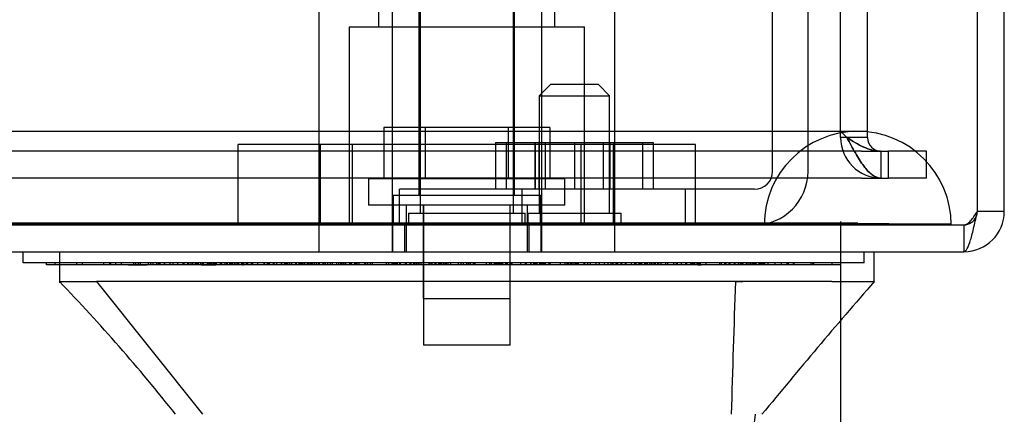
# Model space of a CAD drawing. Header units: inches. Extents: x 1 to 240, y -1 to 159.
# Tile 48 of 103: x 75.17 to 77.8, y 135.24 to 136.29. Entities that reach past the tile are written whole.
import ezdxf
from ezdxf.enums import TextEntityAlignment as Align
from ezdxf.lldxf.tags import DXFTag

# ---------------------------------------------------------------- set-up
doc = ezdxf.new("R2010")
doc.units = ezdxf.units.IN
doc.header["$MEASUREMENT"] = 0
for name, color, linetype in [('COM43552', 7, 'Continuous'), ('COM43581', 7, 'Continuous'), ('COM54932', 7, 'Continuous'), ('COM70219', 7, 'Continuous'), ('COM70657-10', 7, 'Continuous'), ('Default', 7, 'Continuous'), ('HAN13060', 7, 'Continuous'), ('HAN13060_SCREW', 7, 'Continuous'), ('HAN_NUT', 7, 'Continuous'), ('LAB20180', 7, 'Continuous'), ('LOC13320', 7, 'Continuous'), ('NTS17050', 7, 'Continuous'), ('STD21879', 7, 'Continuous'), ('STD26057', 7, 'Continuous')]:
    doc.layers.add(name, color=color, linetype=linetype)
doc.styles.add('SEACAD_Times_New_Roman', font='times.ttf')
tags = doc.linetypes.add('HIDDEN2', pattern=[0.1875, 0.125, -0.0625]).pattern_tags.tags
tags[6:7] = [DXFTag(74, 4), DXFTag(75, 0), DXFTag(340, '0'), DXFTag(46, 0.0), DXFTag(50, 0.0), DXFTag(44, 0.0), DXFTag(45, 0.0)]
tags[4:5] = [DXFTag(74, 4), DXFTag(75, 0), DXFTag(340, '0'), DXFTag(46, 0.0), DXFTag(50, 0.0), DXFTag(44, 0.0), DXFTag(45, 0.0)]
doc.dimstyles.new('HAMMOND_(STH_-_240x160)', dxfattribs={"dimtxt": 1, "dimasz": 1.25, "dimexe": 0.5, "dimexo": 0.5, "dimgap": 0.25, "dimtad": 0, "dimtih": 1, "dimtoh": 1, "dimzin": 0, "dimdsep": 46, "dimtxsty": 'SEACAD_Times_New_Roman', "dimblk1": '_SE_FILLED', "dimblk2": '_SE_FILLED', "dimsah": 1, "dimcen": 0.5, "dimadec": 0, "dimazin": 0, "dimtfac": 0.8, "dimtofl": 0, "dimtmove": 0, "dimatfit": 3, "dimfxl": 1, "dimtolj": 1, "dimtzin": 0, "dimarcsym": 0})

# ---------------------------------------------------------------- blocks, each defined once
blk = doc.blocks.new('SE4')
at = {"layer": 'COM43552', "color": 7, "linetype": 'HIDDEN2'}
for p, q in [((77.3657, 135.9947), (77.3657, 136.4845)), ((77.3827, 135.9777), (77.3657, 135.9947)), ((77.4219, 135.9417), (56.0596, 135.9417)), ((77.4219, 135.9417), (77.4939, 135.9417)), ((77.4737, 135.9417), (77.4737, 135.8697)), ((77.4939, 135.8697), (77.4939, 135.9417)), ((77.4219, 135.8697), (56.0596, 135.8697)), ((77.4219, 135.8697), (77.4939, 135.8697))]:
    blk.add_line(p, q, dxfattribs=at)
for points, knots in [([(77.4728, 135.8697), (77.4653, 135.8699), (77.4578, 135.8729), (77.4428, 135.8839), (77.4353, 135.8919), (77.4202, 135.9119), (77.4127, 135.9238), (77.3977, 135.9497), (77.3902, 135.9637), (77.3827, 135.9777)], [0, 0, 0, 0, 0.25, 0.25, 0.5, 0.5, 0.75, 0.75, 1, 1, 1, 1]), ([(77.4728, 135.9417), (77.4578, 135.9418), (77.4428, 135.9458), (77.4127, 135.959), (77.3977, 135.9683), (77.3827, 135.9777)], [0, 0, 0, 0, 0.5, 0.5, 1, 1, 1, 1]), ([(77.3827, 135.9777), (77.3902, 135.9637), (77.3977, 135.9497), (77.4127, 135.9238), (77.4202, 135.9119), (77.4353, 135.8919), (77.4428, 135.8839), (77.4578, 135.8729), (77.4653, 135.8699), (77.4728, 135.8697)], [0, 0, 0, 0, 0.25, 0.25, 0.5, 0.5, 0.75, 0.75, 1, 1, 1, 1]), ([(77.3827, 135.9777), (77.3977, 135.9683), (77.4127, 135.959), (77.4428, 135.9458), (77.4578, 135.9418), (77.4728, 135.9417)], [0, 0, 0, 0, 0.5, 0.5, 1, 1, 1, 1])]:
    blk.add_open_spline(points, degree=3, knots=knots, dxfattribs=at)
at = {"layer": 'COM43581', "color": 7, "linetype": 'HIDDEN2'}
for p, q in [((77.4377, 135.9947), (77.4377, 136.4845)), ((77.3657, 135.9777), (77.3657, 135.9947)), ((77.3657, 135.9947), (77.4377, 135.9947)), ((77.4377, 135.9777), (77.3657, 135.9777)), ((77.4377, 135.9777), (77.4377, 135.9947)), ((77.4737, 135.9417), (77.4737, 135.8697)), ((77.5189, 135.9417), (77.4939, 135.9417)), ((77.5957, 135.9417), (77.5189, 135.9417)), ((77.5957, 135.8697), (77.5957, 135.9417)), ((77.5189, 135.8697), (77.4939, 135.8697)), ((77.5957, 135.8697), (77.5189, 135.8697))]:
    blk.add_line(p, q, dxfattribs=at)
for radius in [0.108, 0.036]:
    blk.add_arc((77.4737, 135.9777), radius, 180, 270, dxfattribs=at)
at = {"layer": 'COM54932', "color": 7, "linetype": 'HIDDEN2'}
for p, q in [((77.1837, 135.8875), (77.1837, 136.5875)), ((77.2787, 135.8875), (77.2787, 136.5875)), ((76.1857, 135.7445), (76.1857, 135.8395)), ((77.1357, 135.8395), (76.1857, 135.8395)), ((76.5132, 135.8395), (76.5132, 135.7445)), ((76.9507, 135.7445), (76.9507, 135.8395))]:
    blk.add_line(p, q, dxfattribs=at)
for radius in [0.048, 0.143]:
    blk.add_arc((77.1357, 135.8875), radius, 270, 0, dxfattribs=at)
at = {"layer": 'COM70219', "color": 7, "linetype": 'HIDDEN2'}
for p, q in [((77.1617, 135.9945), (56.3227, 135.9945)), ((77.4117, 135.9945), (77.1617, 135.9945)), ((77.1617, 135.7485), (56.3227, 135.7485)), ((77.1617, 135.7465), (56.3227, 135.7465)), ((77.1617, 135.7455), (56.3227, 135.7455)), ((77.4117, 135.7485), (77.1617, 135.7485)), ((77.6607, 135.7465), (77.1617, 135.7465)), ((77.6607, 135.7455), (77.1617, 135.7455)), ((77.1627, 135.7465), (77.4117, 135.7485)), ((77.1627, 135.7455), (77.1627, 135.7465)), ((77.4117, 135.7485), (77.6607, 135.7465)), ((77.6607, 135.7465), (77.6607, 135.7455))]:
    blk.add_line(p, q, dxfattribs=at)
blk.add_arc((77.4117, 135.7445), 0.25, 0, 180, dxfattribs=at)
at = {"layer": 'COM70657-10', "color": 7, "linetype": 'Continuous'}
for p, q in [((77.7316, 135.7805), (77.7316, 136.4845)), ((77.7317, 135.7805), (77.7317, 136.4845)), ((77.8037, 135.7805), (77.8037, 136.4845)), ((77.8037, 135.7805), (77.7317, 135.7805)), ((55.7867, 135.6725), (77.6957, 135.6725))]:
    blk.add_line(p, q, dxfattribs=at)
at = {"layer": 'COM70657-10', "color": 7, "linetype": 'HIDDEN2'}
for p, q in [((55.7867, 135.7445), (77.6957, 135.7445)), ((76.1673, 135.7445), (76.1673, 135.6725)), ((76.1987, 135.7445), (76.1987, 135.6725)), ((76.5327, 135.6725), (76.5327, 135.7445)), ((76.5642, 135.7445), (76.5642, 135.6725)), ((77.6957, 135.7445), (77.6957, 135.6725))]:
    blk.add_line(p, q, dxfattribs=at)
at = {"layer": 'COM70657-10', "color": 7, "linetype": 'Continuous'}
for radius, start in [(0.108, 270), (0.036, 335.9777)]:
    blk.add_arc((77.6957, 135.7805), radius, start, 0, dxfattribs=at)
at = {"layer": 'COM70657-10', "color": 7, "linetype": 'HIDDEN2'}
blk.add_arc((77.6957, 135.7805), 0.036, 270, 335.9777, dxfattribs=at)
at = {"layer": 'COM70657-10', "color": 7, "linetype": 'Continuous'}
blk.add_open_spline([(77.6957, 135.6725), (77.6987, 135.6725), (77.7017, 135.6753), (77.7077, 135.6862), (77.7107, 135.6942), (77.7166, 135.7142), (77.7196, 135.7261), (77.7256, 135.7523), (77.7286, 135.7664), (77.7316, 135.7805)], degree=3, knots=[0, 0, 0, 0, 0.25, 0.25, 0.5, 0.5, 0.75, 0.75, 1, 1, 1, 1], dxfattribs=at)
at = {"layer": 'COM70657-10', "color": 7, "linetype": 'HIDDEN2'}
blk.add_open_spline([(77.6957, 135.7445), (77.6987, 135.7445), (77.7017, 135.7455), (77.7077, 135.7491), (77.7107, 135.7517), (77.7166, 135.7584), (77.7196, 135.7624), (77.7256, 135.7711), (77.7286, 135.7758), (77.7316, 135.7805)], degree=3, knots=[0, 0, 0, 0, 0.25, 0.25, 0.5, 0.5, 0.75, 0.75, 1, 1, 1, 1], dxfattribs=at)
at = {"layer": 'HAN13060', "color": 7, "linetype": 'HIDDEN2'}
for p, q in [((75.9702, 136.3745), (75.9702, 135.6725)), ((76.1661, 136.3745), (76.1661, 135.6725)), ((76.5653, 136.3745), (76.5653, 135.6725)), ((76.7612, 136.3745), (76.7612, 135.6725)), ((76.2032, 135.7975), (76.2032, 135.6725)), ((76.2492, 135.7975), (76.2492, 135.5475)), ((76.4822, 135.5475), (76.4822, 135.7975)), ((76.5282, 135.6725), (76.5282, 135.7975)), ((75.2758, 135.6725), (75.2758, 135.6375)), ((77.0842, 135.5925), (77.1041, 135.5925)), ((76.2492, 135.5475), (76.4822, 135.5475))]:
    blk.add_line(p, q, dxfattribs=at)
at = {"layer": 'HAN13060', "color": 7, "linetype": 'Continuous'}
for p, q in [((77.4556, 135.5896), (77.4556, 135.6725)), ((75.2758, 135.6375), (75.2758, 135.5896)), ((75.2758, 135.5925), (75.3748, 135.5925)), ((75.3892, 135.5925), (75.3748, 135.5925)), ((75.3748, 135.5925), (75.6584, 135.2375)), ((75.4669, 135.5925), (75.3892, 135.5925)), ((77.0842, 135.5925), (75.4669, 135.5925)), ((77.2645, 135.5925), (77.0842, 135.5925)), ((77.3422, 135.5925), (77.2645, 135.5925)), ((77.3422, 135.5925), (77.4555, 135.5925))]:
    blk.add_line(p, q, dxfattribs=at)
for centre, radius, start, end in [((71.8247, 132.2586), 4.7986, 38.3744, 44.0095), ((89.5714, 125.0482), 16.0617, 138.96729, 140.62542), ((88.4494, 133.5172), 11.4419, 171.35274, 172.62179)]:
    blk.add_arc(centre, radius, start, end, dxfattribs=at)
blk.add_open_spline([(77.0842, 135.5925), (77.0805, 135.4742), (77.0767, 135.3559), (77.073, 135.2375)], degree=3, dxfattribs=at)
at = {"layer": 'HAN13060_SCREW', "color": 7, "linetype": 'HIDDEN2'}
for p, q in [((76.2546, 136.0045), (76.1434, 136.0045)), ((76.1434, 136.0045), (76.1434, 135.8675)), ((76.4768, 136.0045), (76.2546, 136.0045)), ((76.2546, 136.0045), (76.2546, 135.8675)), ((76.588, 136.0045), (76.4768, 136.0045)), ((76.4768, 136.0045), (76.4768, 135.8675)), ((76.588, 136.0045), (76.588, 135.8675)), ((76.6282, 135.8675), (76.1032, 135.8675)), ((76.1032, 135.8675), (76.1032, 135.7975)), ((76.6282, 135.7975), (76.6282, 135.8675)), ((76.6282, 135.7975), (76.1032, 135.7975)), ((76.2497, 135.7975), (76.2497, 135.4225)), ((76.4817, 135.4225), (76.4817, 135.7975)), ((76.4817, 135.4225), (76.2497, 135.4225))]:
    blk.add_line(p, q, dxfattribs=at)
at = {"layer": 'HAN_NUT', "color": 7, "linetype": 'HIDDEN2'}
for p, q in [((76.0597, 135.9595), (75.7537, 135.9595)), ((75.7537, 135.7445), (75.7537, 135.9595)), ((75.9732, 135.9595), (75.9732, 135.7445)), ((76.6717, 135.9595), (76.0597, 135.9595)), ((76.0597, 135.7445), (76.0597, 135.9595)), ((76.9777, 135.9595), (76.6717, 135.9595)), ((76.6717, 135.7445), (76.6717, 135.9595)), ((76.7582, 135.7445), (76.7582, 135.9595)), ((76.9777, 135.7445), (76.9777, 135.9595))]:
    blk.add_line(p, q, dxfattribs=at)
at = {"layer": 'LAB20180', "color": 7, "linetype": 'Continuous'}
for p, q in [((75.1787, 135.6425), (75.1787, 135.6725)), ((77.4287, 135.6425), (77.4287, 135.6725)), ((77.4287, 135.6425), (75.1787, 135.6425)), ((75.2412, 135.6375), (75.2412, 135.6425)), ((75.3667, 135.6375), (75.2412, 135.6375)), ((77.2407, 135.6375), (75.3667, 135.6375)), ((75.3949, 135.6369), (75.3949, 135.6375)), ((75.4107, 135.6369), (75.4107, 135.6375)), ((75.4257, 135.6375), (75.4257, 135.6369)), ((75.4415, 135.6375), (75.4415, 135.6369)), ((75.5206, 135.6369), (75.5206, 135.6375)), ((75.5365, 135.6369), (75.5365, 135.6375)), ((75.5806, 135.6369), (75.5806, 135.6375)), ((75.5931, 135.6369), (75.5931, 135.6375)), ((75.6062, 135.6375), (75.6062, 135.6369)), ((75.6094, 135.6369), (75.6094, 135.6375)), ((75.6187, 135.6375), (75.6187, 135.6369)), ((75.6226, 135.6369), (75.6226, 135.6375)), ((75.6333, 135.6369), (75.6333, 135.6375)), ((75.646, 135.6375), (75.646, 135.6369)), ((75.6591, 135.6375), (75.6591, 135.6369)), ((75.6618, 135.6369), (75.6618, 135.6375)), ((75.675, 135.6369), (75.675, 135.6375)), ((75.725, 135.6369), (75.725, 135.6375)), ((75.7382, 135.6369), (75.7382, 135.6375)), ((75.7451, 135.6369), (75.7451, 135.6375)), ((75.7459, 135.6369), (75.7459, 135.6375)), ((75.7514, 135.6369), (75.7514, 135.6375)), ((75.7558, 135.6369), (75.7558, 135.6375)), ((75.7672, 135.6369), (75.7672, 135.6375)), ((75.769, 135.6369), (75.769, 135.6375)), ((75.7756, 135.6375), (75.7756, 135.6369)), ((75.7914, 135.6375), (75.7914, 135.6369)), ((75.8705, 135.6369), (75.8705, 135.6375)), ((75.8863, 135.6369), (75.8863, 135.6375)), ((75.9265, 135.6369), (75.9265, 135.6375)), ((75.9423, 135.6369), (75.9423, 135.6375)), ((75.9469, 135.6375), (75.9469, 135.6369)), ((75.9627, 135.6375), (75.9627, 135.6369)), ((76.0418, 135.6369), (76.0418, 135.6375)), ((76.0576, 135.6369), (76.0576, 135.6375)), ((76.0692, 135.6375), (76.0692, 135.6369)), ((76.0953, 135.6369), (76.0953, 135.6375)), ((76.101, 135.6369), (76.101, 135.6375)), ((76.1085, 135.6369), (76.1085, 135.6375)), ((76.1133, 135.6369), (76.1133, 135.6375)), ((76.1506, 135.6369), (76.1506, 135.6375)), ((76.1565, 135.6375), (76.1565, 135.6369)), ((76.1574, 135.6369), (76.1574, 135.6375)), ((76.1652, 135.6375), (76.1652, 135.6369)), ((76.1665, 135.6369), (76.1665, 135.6375)), ((76.1706, 135.6369), (76.1706, 135.6375)), ((76.1775, 135.6375), (76.1775, 135.6369)), ((76.2027, 135.6369), (76.2027, 135.6375)), ((76.2159, 135.6369), (76.2159, 135.6375)), ((76.2262, 135.6369), (76.2262, 135.6375)), ((76.2384, 135.6369), (76.2384, 135.6375)), ((76.2436, 135.6369), (76.2436, 135.6375)), ((76.2655, 135.6369), (76.2655, 135.6375)), ((76.2706, 135.6369), (76.2706, 135.6375)), ((76.2814, 135.6369), (76.2814, 135.6375)), ((76.2838, 135.6369), (76.2838, 135.6375)), ((76.2963, 135.6375), (76.2963, 135.6369)), ((76.2974, 135.6375), (76.2974, 135.6369)), ((76.3095, 135.6375), (76.3095, 135.6369)), ((76.3106, 135.6375), (76.3106, 135.6369)), ((76.3439, 135.6369), (76.3439, 135.6375)), ((76.3571, 135.6369), (76.3571, 135.6375)), ((76.3701, 135.6369), (76.3701, 135.6375)), ((76.3753, 135.6369), (76.3753, 135.6375)), ((76.3833, 135.6369), (76.3833, 135.6375)), ((76.3885, 135.6369), (76.3885, 135.6375)), ((76.4183, 135.6369), (76.4183, 135.6375)), ((76.4278, 135.6369), (76.4278, 135.6375)), ((76.4315, 135.6369), (76.4315, 135.6375)), ((76.4387, 135.6375), (76.4387, 135.6369)), ((76.4437, 135.6369), (76.4437, 135.6375)), ((76.4461, 135.6375), (76.4461, 135.6369)), ((76.4593, 135.6375), (76.4593, 135.6369)), ((76.5252, 135.6369), (76.5252, 135.6375)), ((76.5368, 135.6369), (76.5368, 135.6375)), ((76.5383, 135.6369), (76.5383, 135.6375)), ((76.5503, 135.6375), (76.5503, 135.6369)), ((76.5515, 135.6375), (76.5515, 135.6369)), ((76.5527, 135.6369), (76.5527, 135.6375)), ((76.5542, 135.6369), (76.5542, 135.6375)), ((76.5647, 135.6375), (76.5647, 135.6369)), ((76.5674, 135.6369), (76.5674, 135.6375)), ((76.5693, 135.6375), (76.5693, 135.6369)), ((76.5852, 135.6375), (76.5852, 135.6369)), ((76.6643, 135.6369), (76.6643, 135.6375)), ((76.68, 135.6369), (76.68, 135.6375)), ((76.6956, 135.6375), (76.6956, 135.6369)), ((76.7114, 135.6375), (76.7114, 135.6369)), ((76.7905, 135.6369), (76.7905, 135.6375)), ((76.8064, 135.6369), (76.8064, 135.6375)), ((76.8156, 135.6369), (76.8156, 135.6375)), ((76.8186, 135.6369), (76.8186, 135.6375)), ((76.8187, 135.6369), (76.8187, 135.6375)), ((76.8288, 135.6369), (76.8288, 135.6375)), ((76.829, 135.6369), (76.829, 135.6375)), ((76.8318, 135.6369), (76.8318, 135.6375)), ((76.8318, 135.6369), (76.8318, 135.6375)), ((76.8449, 135.6369), (76.8449, 135.6375)), ((76.848, 135.6375), (76.848, 135.6369)), ((76.8599, 135.6375), (76.8599, 135.6369)), ((76.8757, 135.6375), (76.8757, 135.6369)), ((76.904, 135.6369), (76.904, 135.6375)), ((76.9198, 135.6369), (76.9198, 135.6375)), ((76.9548, 135.6369), (76.9548, 135.6375)), ((76.9706, 135.6369), (76.9706, 135.6375)), ((76.9726, 135.6375), (76.9726, 135.6369)), ((76.982, 135.6369), (76.982, 135.6375)), ((76.985, 135.6375), (76.985, 135.6369)), ((77.0425, 135.6369), (77.0425, 135.6375)), ((77.0473, 135.6369), (77.0473, 135.6375)), ((77.0557, 135.6369), (77.0557, 135.6375)), ((77.0598, 135.6369), (77.0598, 135.6375)), ((77.0679, 135.6369), (77.0679, 135.6375)), ((77.069, 135.6375), (77.069, 135.6369)), ((77.0806, 135.6375), (77.0806, 135.6369)), ((77.0838, 135.6369), (77.0838, 135.6375)), ((77.0928, 135.6369), (77.0928, 135.6375)), ((77.1053, 135.6369), (77.1053, 135.6375)), ((77.1265, 135.6369), (77.1265, 135.6375)), ((77.1381, 135.6369), (77.1381, 135.6375)), ((77.1509, 135.6369), (77.1509, 135.6375)), ((77.1634, 135.6369), (77.1634, 135.6375)), ((77.2263, 135.6369), (77.2263, 135.6375)), ((77.2395, 135.6369), (77.2395, 135.6375)), ((77.3662, 135.6375), (77.2407, 135.6375)), ((77.3662, 135.6375), (77.3662, 135.6425))]:
    blk.add_line(p, q, dxfattribs=at)
at = {"layer": 'LAB20180', "color": 7, "linetype": 'HIDDEN2'}
for p, q in [((75.2642, 135.6375), (75.2642, 135.6425)), ((75.3221, 135.6375), (75.3221, 135.6425)), ((75.3374, 135.6375), (75.3374, 135.6425)), ((75.3949, 135.6375), (75.3949, 135.6432)), ((75.4107, 135.6375), (75.4107, 135.6432)), ((75.4133, 135.6375), (75.4133, 135.6425)), ((75.4257, 135.6432), (75.4257, 135.6375)), ((75.4415, 135.6432), (75.4415, 135.6375)), ((75.4604, 135.6375), (75.5109, 135.6375)), ((75.4737, 135.6432), (75.4737, 135.6369)), ((75.48, 135.6369), (75.48, 135.6432)), ((75.4868, 135.6432), (75.4868, 135.6369)), ((75.4932, 135.6369), (75.4932, 135.6432)), ((75.5146, 135.6369), (75.5146, 135.6432)), ((75.5206, 135.6375), (75.5206, 135.6432)), ((75.5271, 135.6369), (75.5271, 135.6432)), ((75.5365, 135.6375), (75.5365, 135.6432)), ((75.5365, 135.6375), (75.5365, 135.6425)), ((75.5413, 135.6375), (75.5413, 135.6425)), ((75.545, 135.6375), (75.545, 135.6425)), ((75.5454, 135.6375), (75.5454, 135.6425)), ((75.5572, 135.6375), (75.5572, 135.6425)), ((75.5581, 135.6375), (75.5581, 135.6425)), ((75.5725, 135.6375), (75.5725, 135.6425)), ((75.5806, 135.6375), (75.5806, 135.6432)), ((75.5931, 135.6375), (75.5931, 135.6432)), ((75.6062, 135.6432), (75.6062, 135.6375)), ((75.6094, 135.6375), (75.6094, 135.6432)), ((75.6187, 135.6432), (75.6187, 135.6375)), ((75.6226, 135.6375), (75.6226, 135.6432)), ((75.6272, 135.6432), (75.6272, 135.6369)), ((75.633, 135.6375), (75.633, 135.6425)), ((75.6333, 135.6375), (75.6333, 135.6432)), ((75.6387, 135.6432), (75.6387, 135.6369)), ((75.6424, 135.6375), (75.6424, 135.6425)), ((75.646, 135.6432), (75.646, 135.6375)), ((75.6464, 135.6369), (75.6464, 135.6432)), ((75.6483, 135.6375), (75.6483, 135.6425)), ((75.6546, 135.6375), (75.6546, 135.6425)), ((75.6555, 135.6375), (75.6555, 135.6425)), ((75.6556, 135.6375), (75.6947, 135.6375)), ((75.6591, 135.6432), (75.6591, 135.6375)), ((75.6618, 135.6375), (75.6618, 135.6432)), ((75.6725, 135.6375), (75.6725, 135.6425)), ((75.6745, 135.6375), (75.6745, 135.6425)), ((75.675, 135.6375), (75.675, 135.6432)), ((75.6768, 135.6432), (75.6768, 135.6369)), ((75.6809, 135.6369), (75.6809, 135.6432)), ((75.6847, 135.6369), (75.6847, 135.6432)), ((75.6883, 135.6432), (75.6883, 135.6369)), ((75.6897, 135.6375), (75.6897, 135.6425)), ((75.6933, 135.6369), (75.6933, 135.6432)), ((75.6957, 135.6369), (75.6957, 135.6432)), ((75.6963, 135.6369), (75.6963, 135.6432)), ((75.7056, 135.6432), (75.7056, 135.6369)), ((75.7082, 135.6369), (75.7082, 135.6432)), ((75.7107, 135.6375), (75.7107, 135.6425)), ((75.7181, 135.6432), (75.7181, 135.6369)), ((75.7234, 135.6369), (75.7234, 135.6432)), ((75.725, 135.6375), (75.725, 135.6432)), ((75.726, 135.6375), (75.726, 135.6425)), ((75.7319, 135.6369), (75.7319, 135.6432)), ((75.7343, 135.6369), (75.7343, 135.6432)), ((75.7366, 135.6369), (75.7366, 135.6432)), ((75.7382, 135.6375), (75.7382, 135.6432)), ((75.7395, 135.6369), (75.7395, 135.6432)), ((75.7451, 135.6375), (75.7451, 135.6432)), ((75.7459, 135.6375), (75.7459, 135.6432)), ((75.7514, 135.6375), (75.7514, 135.6432)), ((75.752, 135.6369), (75.752, 135.6432)), ((75.7558, 135.6375), (75.7558, 135.6432)), ((75.7642, 135.6375), (75.7642, 135.6425)), ((75.7661, 135.6375), (75.7679, 135.6375)), ((75.7668, 135.6432), (75.7668, 135.6369)), ((75.7672, 135.6375), (75.7672, 135.6432)), ((75.769, 135.6375), (75.769, 135.6432)), ((75.7756, 135.6432), (75.7756, 135.6375)), ((75.7771, 135.6432), (75.7771, 135.6369)), ((75.7784, 135.6432), (75.7784, 135.6369)), ((75.7784, 135.6432), (75.7784, 135.6369)), ((75.7803, 135.6369), (75.7803, 135.6432)), ((75.7893, 135.6432), (75.7893, 135.6369)), ((75.7914, 135.6432), (75.7914, 135.6375)), ((75.7916, 135.6432), (75.7916, 135.6369)), ((75.7928, 135.6369), (75.7928, 135.6432)), ((75.7932, 135.6369), (75.7932, 135.6432)), ((75.8064, 135.6369), (75.8064, 135.6432)), ((75.8227, 135.6432), (75.8227, 135.6369)), ((75.8234, 135.6369), (75.8234, 135.6432)), ((75.8243, 135.6369), (75.8243, 135.6432)), ((75.8316, 135.6432), (75.8316, 135.6369)), ((75.8352, 135.6432), (75.8352, 135.6369)), ((75.8359, 135.6369), (75.8359, 135.6432)), ((75.8359, 135.6369), (75.8359, 135.6432)), ((75.8379, 135.6369), (75.8379, 135.6432)), ((75.8474, 135.6432), (75.8474, 135.6369)), ((75.8502, 135.6369), (75.8502, 135.6432)), ((75.8575, 135.6369), (75.8575, 135.6432)), ((75.8697, 135.6369), (75.8697, 135.6432)), ((75.8705, 135.6375), (75.8705, 135.6432)), ((75.8706, 135.6369), (75.8706, 135.6432)), ((75.8785, 135.6432), (75.8785, 135.6369)), ((75.8821, 135.6369), (75.8821, 135.6432)), ((75.8835, 135.6369), (75.8835, 135.6432)), ((75.8838, 135.6432), (75.8838, 135.6369)), ((75.8863, 135.6375), (75.8863, 135.6432)), ((75.8907, 135.6432), (75.8907, 135.6369)), ((75.8963, 135.6432), (75.8963, 135.6369)), ((75.8967, 135.6369), (75.8967, 135.6432)), ((75.8975, 135.6369), (75.8975, 135.6432)), ((75.9087, 135.6369), (75.9087, 135.6432)), ((75.9092, 135.6432), (75.9092, 135.6369)), ((75.9099, 135.6369), (75.9099, 135.6432)), ((75.9172, 135.6369), (75.9172, 135.6432)), ((75.9212, 135.6369), (75.9212, 135.6432)), ((75.9224, 135.6432), (75.9224, 135.6369)), ((75.9265, 135.6375), (75.9265, 135.6432)), ((75.9303, 135.6369), (75.9303, 135.6432)), ((75.9308, 135.6369), (75.9308, 135.6432)), ((75.9319, 135.6432), (75.9319, 135.6369)), ((75.9393, 135.6432), (75.9393, 135.6369)), ((75.9394, 135.6369), (75.9394, 135.6432)), ((75.9423, 135.6375), (75.9423, 135.6432)), ((75.9433, 135.6369), (75.9433, 135.6432)), ((75.9469, 135.6432), (75.9469, 135.6375)), ((75.9481, 135.6369), (75.9481, 135.6432)), ((75.9483, 135.6432), (75.9483, 135.6369)), ((75.9516, 135.6369), (75.9516, 135.6432)), ((75.9524, 135.6432), (75.9524, 135.6369)), ((75.9587, 135.6369), (75.9587, 135.6432)), ((75.9613, 135.6425), (75.9613, 135.6432)), ((75.9613, 135.6369), (75.9613, 135.6375)), ((75.9627, 135.6432), (75.9627, 135.6375)), ((75.9686, 135.6432), (75.9686, 135.6369)), ((75.9712, 135.6432), (75.9712, 135.6369)), ((75.9809, 135.6432), (75.9809, 135.6369)), ((75.9828, 135.6432), (75.9828, 135.6369)), ((75.9882, 135.6369), (75.9882, 135.6432)), ((75.9932, 135.6432), (75.9932, 135.6369)), ((76.0014, 135.6369), (76.0014, 135.6432)), ((76.0057, 135.6432), (76.0057, 135.6369)), ((76.0183, 135.6369), (76.0183, 135.6432)), ((76.0232, 135.6369), (76.0232, 135.6432)), ((76.0287, 135.6369), (76.0287, 135.6432)), ((76.0296, 135.6369), (76.0296, 135.6432)), ((76.0315, 135.6369), (76.0315, 135.6432)), ((76.0356, 135.6369), (76.0356, 135.6432)), ((76.0402, 135.6432), (76.0402, 135.6369)), ((76.0403, 135.6369), (76.0403, 135.6432)), ((76.0418, 135.6375), (76.0418, 135.6432)), ((76.0418, 135.6369), (76.0418, 135.6432)), ((76.0524, 135.6432), (76.0524, 135.6369)), ((76.0525, 135.6432), (76.0525, 135.6369)), ((76.056, 135.6432), (76.056, 135.6369)), ((76.0576, 135.6375), (76.0576, 135.6432)), ((76.0656, 135.6432), (76.0656, 135.6369)), ((76.0678, 135.6375), (76.0678, 135.6425)), ((76.0692, 135.6432), (76.0692, 135.6375)), ((76.0728, 135.6375), (76.0728, 135.6425)), ((76.0778, 135.6375), (76.0778, 135.6425)), ((76.0931, 135.6375), (76.0931, 135.6425)), ((76.0953, 135.6375), (76.0953, 135.6432)), ((76.0955, 135.6369), (76.0955, 135.6432)), ((76.101, 135.6375), (76.101, 135.6432)), ((76.108, 135.6369), (76.108, 135.6432)), ((76.1085, 135.6375), (76.1085, 135.6432)), ((76.1133, 135.6375), (76.1133, 135.6432)), ((76.1506, 135.6375), (76.1506, 135.6432)), ((76.1565, 135.6432), (76.1565, 135.6375)), ((76.1574, 135.6375), (76.1574, 135.6432)), ((76.1652, 135.6432), (76.1652, 135.6375)), ((76.1665, 135.6375), (76.1665, 135.6432)), ((76.1666, 135.6432), (76.1666, 135.6369)), ((76.168, 135.6375), (76.168, 135.6425)), ((76.1689, 135.6432), (76.1689, 135.6369)), ((76.1706, 135.6375), (76.1706, 135.6432)), ((76.1743, 135.6375), (76.1743, 135.6425)), ((76.1764, 135.6375), (76.1764, 135.6425)), ((76.1775, 135.6432), (76.1775, 135.6375)), ((76.1782, 135.6432), (76.1782, 135.6369)), ((76.1802, 135.6375), (76.1802, 135.6425)), ((76.1866, 135.6375), (76.1866, 135.6425)), ((76.1886, 135.6375), (76.1886, 135.6425)), ((76.2019, 135.6375), (76.2019, 135.6425)), ((76.2027, 135.6375), (76.2027, 135.6432)), ((76.2039, 135.6375), (76.2039, 135.6425)), ((76.2042, 135.6369), (76.2042, 135.6432)), ((76.2133, 135.6432), (76.2133, 135.6369)), ((76.2159, 135.6375), (76.2159, 135.6432)), ((76.2166, 135.6369), (76.2166, 135.6432)), ((76.2242, 135.6369), (76.2242, 135.6432)), ((76.2258, 135.6432), (76.2258, 135.6369)), ((76.2262, 135.6375), (76.2262, 135.6432)), ((76.2311, 135.6369), (76.2311, 135.6432)), ((76.2357, 135.6369), (76.2357, 135.6432)), ((76.2384, 135.6375), (76.2384, 135.6432)), ((76.2436, 135.6375), (76.2436, 135.6432)), ((76.2655, 135.6375), (76.2655, 135.6432)), ((76.266, 135.6375), (76.266, 135.6425)), ((76.2704, 135.6375), (76.2704, 135.6425)), ((76.2706, 135.6375), (76.2706, 135.6432)), ((76.2731, 135.6375), (76.2731, 135.6425)), ((76.2814, 135.6375), (76.2814, 135.6432)), ((76.2838, 135.6375), (76.2838, 135.6432)), ((76.2907, 135.6375), (76.2907, 135.6425)), ((76.2941, 135.6375), (76.2941, 135.6425)), ((76.2963, 135.6432), (76.2963, 135.6375)), ((76.2974, 135.6432), (76.2974, 135.6375)), ((76.3034, 135.6375), (76.3034, 135.6425)), ((76.3078, 135.6375), (76.3078, 135.6425)), ((76.3088, 135.6375), (76.3088, 135.6425)), ((76.3095, 135.6432), (76.3095, 135.6375)), ((76.3099, 135.6375), (76.3099, 135.6425)), ((76.3106, 135.6432), (76.3106, 135.6375)), ((76.3161, 135.6375), (76.3161, 135.6425)), ((76.3231, 135.6375), (76.3231, 135.6425)), ((76.3439, 135.6375), (76.3439, 135.6432)), ((76.3509, 135.6375), (76.3509, 135.6425)), ((76.3571, 135.6375), (76.3571, 135.6432)), ((76.3662, 135.6375), (76.3662, 135.6425)), ((76.3701, 135.6375), (76.3701, 135.6432)), ((76.3703, 135.6375), (76.3703, 135.6425)), ((76.3713, 135.6375), (76.3713, 135.6425)), ((76.3753, 135.6375), (76.3753, 135.6432)), ((76.3833, 135.6375), (76.3833, 135.6432)), ((76.3861, 135.6375), (76.3861, 135.6425)), ((76.3885, 135.6375), (76.3885, 135.6432)), ((76.4183, 135.6375), (76.4183, 135.6432)), ((76.4278, 135.6375), (76.4278, 135.6432)), ((76.4315, 135.6375), (76.4315, 135.6432)), ((76.4387, 135.6432), (76.4387, 135.6375)), ((76.4437, 135.6375), (76.4437, 135.6432)), ((76.4461, 135.6432), (76.4461, 135.6375)), ((76.4496, 135.6369), (76.4496, 135.6432)), ((76.453, 135.6375), (76.453, 135.6425)), ((76.4533, 135.6375), (76.4533, 135.6425)), ((76.4552, 135.6432), (76.4552, 135.6369)), ((76.4566, 135.6375), (76.4566, 135.6425)), ((76.4593, 135.6432), (76.4593, 135.6375)), ((76.462, 135.6369), (76.462, 135.6432)), ((76.4699, 135.6369), (76.4699, 135.6432)), ((76.472, 135.6375), (76.472, 135.6425)), ((76.4723, 135.6432), (76.4723, 135.6369)), ((76.4724, 135.6432), (76.4724, 135.6369)), ((76.4736, 135.6432), (76.4736, 135.6369)), ((76.4831, 135.6369), (76.4831, 135.6432)), ((76.4854, 135.6432), (76.4854, 135.6369)), ((76.4856, 135.6432), (76.4856, 135.6369)), ((76.486, 135.6432), (76.486, 135.6369)), ((76.5099, 135.6369), (76.5099, 135.6432)), ((76.523, 135.6369), (76.523, 135.6432)), ((76.5252, 135.6375), (76.5252, 135.6432)), ((76.5368, 135.6375), (76.5368, 135.6432)), ((76.5371, 135.6432), (76.5371, 135.6369)), ((76.5376, 135.6369), (76.5376, 135.6432)), ((76.5383, 135.6375), (76.5383, 135.6432)), ((76.544, 135.6432), (76.544, 135.6369)), ((76.5483, 135.6369), (76.5483, 135.6432)), ((76.5485, 135.6369), (76.5485, 135.6432)), ((76.5503, 135.6432), (76.5503, 135.6375)), ((76.5513, 135.6369), (76.5513, 135.6432)), ((76.5515, 135.6432), (76.5515, 135.6375)), ((76.5515, 135.6369), (76.5515, 135.6432)), ((76.5524, 135.6375), (76.5524, 135.6425)), ((76.5527, 135.6375), (76.5527, 135.6432)), ((76.5541, 135.6369), (76.5541, 135.6432)), ((76.5542, 135.6375), (76.5542, 135.6432)), ((76.5604, 135.6432), (76.5604, 135.6369)), ((76.5608, 135.6369), (76.5608, 135.6432)), ((76.561, 135.6369), (76.561, 135.6432)), ((76.5645, 135.6369), (76.5645, 135.6432)), ((76.5647, 135.6432), (76.5647, 135.6375)), ((76.5647, 135.6369), (76.5647, 135.6432)), ((76.5674, 135.6375), (76.5674, 135.6432)), ((76.5693, 135.6432), (76.5693, 135.6375)), ((76.573, 135.6432), (76.573, 135.6369)), ((76.5752, 135.6432), (76.5752, 135.6369)), ((76.5753, 135.6432), (76.5753, 135.6369)), ((76.5852, 135.6432), (76.5852, 135.6375)), ((76.5853, 135.6432), (76.5853, 135.6369)), ((76.5877, 135.6432), (76.5877, 135.6369)), ((76.5877, 135.6432), (76.5877, 135.6369)), ((76.6162, 135.6369), (76.6162, 135.6432)), ((76.6293, 135.6369), (76.6293, 135.6432)), ((76.6339, 135.6369), (76.6339, 135.6432)), ((76.6377, 135.6369), (76.6377, 135.6432)), ((76.6421, 135.6432), (76.6421, 135.6369)), ((76.6428, 135.6369), (76.6428, 135.6432)), ((76.6461, 135.6369), (76.6461, 135.6432)), ((76.6499, 135.6369), (76.6499, 135.6432)), ((76.65, 135.6369), (76.65, 135.6432)), ((76.6501, 135.6369), (76.6501, 135.6432)), ((76.6552, 135.6432), (76.6552, 135.6369)), ((76.6593, 135.6369), (76.6593, 135.6432)), ((76.6623, 135.6369), (76.6623, 135.6432)), ((76.6625, 135.6369), (76.6625, 135.6432)), ((76.6643, 135.6375), (76.6643, 135.6432)), ((76.68, 135.6375), (76.68, 135.6432)), ((76.6808, 135.6375), (76.6808, 135.6425)), ((76.6812, 135.6375), (76.6812, 135.6425)), ((76.6899, 135.6375), (76.6899, 135.6425)), ((76.6956, 135.6432), (76.6956, 135.6375)), ((76.7114, 135.6432), (76.7114, 135.6375)), ((76.721, 135.6369), (76.721, 135.6432)), ((76.7211, 135.6369), (76.7211, 135.6432)), ((76.7342, 135.6369), (76.7342, 135.6432)), ((76.7343, 135.6369), (76.7343, 135.6432)), ((76.7437, 135.6369), (76.7437, 135.6432)), ((76.7524, 135.6369), (76.7524, 135.6432)), ((76.7564, 135.6432), (76.7564, 135.6369)), ((76.7568, 135.6369), (76.7568, 135.6432)), ((76.7656, 135.6369), (76.7656, 135.6432)), ((76.7671, 135.6432), (76.7671, 135.6369)), ((76.7688, 135.6432), (76.7688, 135.6369)), ((76.7781, 135.6432), (76.7781, 135.6369)), ((76.7796, 135.6432), (76.7796, 135.6369)), ((76.7905, 135.6375), (76.7905, 135.6432)), ((76.7913, 135.6432), (76.7913, 135.6369)), ((76.8064, 135.6375), (76.8064, 135.6432)), ((76.8156, 135.6375), (76.8156, 135.6432)), ((76.8186, 135.6375), (76.8186, 135.6432)), ((76.8187, 135.6375), (76.8187, 135.6432)), ((76.8271, 135.6375), (76.8271, 135.6425)), ((76.8288, 135.6375), (76.8288, 135.6432)), ((76.829, 135.6375), (76.829, 135.6432)), ((76.8318, 135.6375), (76.8318, 135.6432)), ((76.8318, 135.6375), (76.8318, 135.6432)), ((76.8336, 135.6369), (76.8336, 135.6432)), ((76.8423, 135.6375), (76.8423, 135.6425)), ((76.8439, 135.6369), (76.8439, 135.6432)), ((76.8449, 135.6375), (76.8449, 135.6432)), ((76.8468, 135.6369), (76.8468, 135.6432)), ((76.8477, 135.6369), (76.8477, 135.6432)), ((76.848, 135.6432), (76.848, 135.6375)), ((76.8557, 135.6369), (76.8557, 135.6432)), ((76.8571, 135.6425), (76.8571, 135.6432)), ((76.8571, 135.6369), (76.8571, 135.6375)), ((76.8599, 135.6432), (76.8599, 135.6375)), ((76.8602, 135.6369), (76.8602, 135.6432)), ((76.8612, 135.6432), (76.8612, 135.6369)), ((76.8669, 135.6369), (76.8669, 135.6432)), ((76.8703, 135.6369), (76.8703, 135.6432)), ((76.8757, 135.6432), (76.8757, 135.6375)), ((76.8793, 135.6369), (76.8793, 135.6432)), ((76.8856, 135.6369), (76.8856, 135.6432)), ((76.8981, 135.6369), (76.8981, 135.6432)), ((76.904, 135.6375), (76.904, 135.6432)), ((76.9198, 135.6375), (76.9198, 135.6432)), ((76.9271, 135.6369), (76.9271, 135.6432)), ((76.9291, 135.6375), (76.9291, 135.6425)), ((76.9402, 135.6369), (76.9402, 135.6432)), ((76.9516, 135.6369), (76.9516, 135.6432)), ((76.9548, 135.6375), (76.9548, 135.6432)), ((76.9648, 135.6369), (76.9648, 135.6432)), ((76.9688, 135.6369), (76.9688, 135.6432)), ((76.9706, 135.6375), (76.9706, 135.6432)), ((76.9717, 135.6375), (76.9717, 135.6425)), ((76.9726, 135.6432), (76.9726, 135.6375)), ((76.9746, 135.6375), (76.9746, 135.6425)), ((76.9757, 135.6375), (76.9757, 135.6425)), ((76.982, 135.6375), (76.982, 135.6432)), ((76.9841, 135.6375), (76.9927, 135.6375)), ((76.9845, 135.6375), (76.9845, 135.6425)), ((76.985, 135.6432), (76.985, 135.6375)), ((76.985, 135.6375), (76.985, 135.6425)), ((76.9885, 135.6375), (76.9885, 135.6425)), ((76.9889, 135.6375), (76.9889, 135.6425)), ((76.9911, 135.6375), (76.9911, 135.6425)), ((77.0063, 135.6375), (77.0063, 135.6425)), ((77.0425, 135.6375), (77.0425, 135.6432)), ((77.0473, 135.6375), (77.0473, 135.6432)), ((77.0557, 135.6375), (77.0557, 135.6432)), ((77.0598, 135.6375), (77.0598, 135.6432)), ((77.0679, 135.6375), (77.0679, 135.6432)), ((77.069, 135.6432), (77.069, 135.6375)), ((77.0806, 135.6432), (77.0806, 135.6375)), ((77.0838, 135.6375), (77.0838, 135.6432)), ((77.0928, 135.6375), (77.0928, 135.6432)), ((77.0931, 135.6375), (77.0931, 135.6425)), ((77.0993, 135.6375), (77.0993, 135.6425)), ((77.0996, 135.6375), (77.0996, 135.6425)), ((77.1033, 135.6375), (77.1033, 135.6425)), ((77.1053, 135.6375), (77.1053, 135.6432)), ((77.1143, 135.6375), (77.1143, 135.6425)), ((77.1189, 135.6375), (77.1189, 135.6425)), ((77.1237, 135.6375), (77.1237, 135.6425)), ((77.125, 135.6375), (77.125, 135.6425)), ((77.1259, 135.6375), (77.1259, 135.6425)), ((77.1263, 135.6375), (77.1263, 135.6425)), ((77.1265, 135.6375), (77.1265, 135.6432)), ((77.1314, 135.6375), (77.1314, 135.6425)), ((77.1317, 135.6375), (77.1317, 135.6425)), ((77.1338, 135.6375), (77.1338, 135.6425)), ((77.1353, 135.6375), (77.1353, 135.6425)), ((77.1354, 135.6375), (77.1354, 135.6425)), ((77.1362, 135.6375), (77.1362, 135.6425)), ((77.1375, 135.6375), (77.1375, 135.6425)), ((77.1375, 135.6375), (77.1375, 135.6425)), ((77.1381, 135.6375), (77.1381, 135.6432)), ((77.1381, 135.6375), (77.1381, 135.6425)), ((77.1397, 135.6375), (77.1397, 135.6425)), ((77.1478, 135.6375), (77.1478, 135.6425)), ((77.148, 135.6375), (77.148, 135.6425)), ((77.1509, 135.6375), (77.1509, 135.6432)), ((77.1528, 135.6375), (77.1528, 135.6425)), ((77.1563, 135.6375), (77.1563, 135.6425)), ((77.1595, 135.6375), (77.1595, 135.6425)), ((77.1634, 135.6375), (77.1634, 135.6432)), ((77.1722, 135.6375), (77.1722, 135.6425)), ((77.191, 135.6375), (77.191, 135.6425)), ((77.2077, 135.6375), (77.2077, 135.6425)), ((77.2229, 135.6375), (77.2229, 135.6425)), ((77.2263, 135.6375), (77.2263, 135.6432)), ((77.2395, 135.6375), (77.2395, 135.6432)), ((77.2412, 135.6375), (77.2412, 135.6425)), ((77.287, 135.6375), (77.287, 135.6425)), ((77.2914, 135.6375), (77.2914, 135.6425)), ((77.2941, 135.6375), (77.2941, 135.6425)), ((77.3432, 135.6375), (77.3432, 135.6425))]:
    blk.add_line(p, q, dxfattribs=at)
at = {"layer": 'LOC13320', "color": 7, "linetype": 'HIDDEN2'}
for p, q in [((76.2377, 136.5405), (76.2377, 135.8235)), ((76.4937, 135.8235), (76.4937, 136.5405)), ((76.1297, 136.3745), (76.1297, 136.2745)), ((76.6017, 136.2745), (76.6017, 136.3745)), ((76.0507, 136.2745), (76.6807, 136.2745)), ((76.0507, 136.2745), (76.0507, 135.7445)), ((76.6807, 135.7445), (76.6807, 136.2745)), ((76.1687, 135.8235), (76.5627, 135.8235)), ((76.1687, 135.8235), (76.1687, 135.7445)), ((76.5627, 135.7445), (76.5627, 135.8235))]:
    blk.add_line(p, q, dxfattribs=at)
at = {"layer": 'NTS17050', "color": 7, "linetype": 'HIDDEN2'}
for p, q in [((76.443, 135.9645), (76.4712, 135.9645)), ((76.443, 135.9645), (76.443, 135.8395)), ((76.4712, 135.9645), (76.6537, 135.9645)), ((76.4712, 135.9645), (76.4712, 135.8395)), ((76.5481, 135.9645), (76.5481, 135.8395)), ((76.5483, 135.9645), (76.5483, 135.8395)), ((76.5587, 135.9645), (76.5587, 135.8395)), ((76.5756, 135.9645), (76.5756, 135.8395)), ((76.6537, 135.9645), (76.8362, 135.9645)), ((76.6537, 135.9645), (76.6537, 135.8395)), ((76.7318, 135.8395), (76.7318, 135.9645)), ((76.7487, 135.9645), (76.7487, 135.8395)), ((76.7591, 135.9645), (76.7591, 135.8395)), ((76.7593, 135.9645), (76.7593, 135.8395)), ((76.8362, 135.9645), (76.8362, 135.8395)), ((76.8362, 135.9645), (76.8644, 135.9645)), ((76.8644, 135.9645), (76.8644, 135.8395))]:
    blk.add_line(p, q, dxfattribs=at)
at = {"layer": 'STD21879', "color": 7, "linetype": 'HIDDEN2'}
for p, q in [((76.2407, 136.7445), (76.2407, 135.7758)), ((76.4907, 135.7758), (76.4907, 136.7445)), ((76.2095, 135.7758), (76.522, 135.7758)), ((76.2095, 135.7758), (76.2095, 135.7445)), ((76.522, 135.7445), (76.522, 135.7758))]:
    blk.add_line(p, q, dxfattribs=at)
at = {"layer": 'STD26057', "color": 7, "linetype": 'HIDDEN2'}
for p, q in [((76.5897, 136.1195), (76.5597, 136.0895)), ((76.7177, 136.1195), (76.5897, 136.1195)), ((76.7477, 136.0895), (76.7177, 136.1195)), ((76.5597, 136.0895), (76.7477, 136.0895)), ((76.5597, 136.0895), (76.5597, 135.7755)), ((76.7477, 135.7755), (76.7477, 136.0895)), ((76.5287, 135.7755), (76.7787, 135.7755)), ((76.5287, 135.7755), (76.5287, 135.7445)), ((76.7787, 135.7445), (76.7787, 135.7755))]:
    blk.add_line(p, q, dxfattribs=at)
blk = doc.blocks.new('DMBLK2887')
at = {"layer": 'Default', "linetype": 'Continuous'}
for points in [[(57.3657, 132.5393), (57.3657, 132.9559), (56.1157, 132.7476)], [(76.1157, 132.5393), (77.3657, 132.7476), (76.1157, 132.9559)]]:
    blk.add_hatch(color=7, dxfattribs=at).paths.add_polyline_path(points)
at = {"layer": 'Default', "color": 7, "linetype": 'Continuous'}
for p, q in [((56.1157, 135.7447), (56.1157, 132.2476)), ((77.3657, 135.7532), (77.3657, 132.2476)), ((56.1157, 132.7476), (63.1443, 132.7476)), ((70.3372, 132.7476), (77.3657, 132.7476))]:
    blk.add_line(p, q, dxfattribs=at)
at = {"layer": 'Default', "color": 7, "linetype": 'Continuous', "style": 'SEACAD_Times_New_Roman'}
for s, p in [('21.25', (65.0345, 133.2476)), ('DOOR', (64.6436, 131.7476)), ('OPENING', (63.4943, 130.2476))]:
    blk.add_text(s, height=1, dxfattribs=at).set_placement(p, align=Align.TOP_LEFT)
blk = doc.blocks.new('_SE_FILLED')
at = {"color": 0}
blk.add_line((0, 0), (-1, 0), dxfattribs=at)
blk.add_solid([(0, 0), (-1, -0.1665), (-1, 0.1665), (0, 0)], dxfattribs=at)

msp = doc.modelspace()

# ---------------------------------------------------------------- block references
at = {"layer": 'Default'}
msp.add_blockref('SE4', (0, 0), dxfattribs=at)

# ---------------------------------------------------------------- dimensions: what is measured, and where the dimension line sits
at = {"layer": 'Default', "color": 7, "linetype": 'Continuous'}
dim = msp.add_linear_dim(base=(56.1157, 132.7476), p1=(56.1157, 136.2447), p2=(77.3657, 136.2532), angle=0.0229, text='\\A1;<>\\PDOOR\\XOPENING', dimstyle='HAMMOND_(STH_-_240x160)', dxfattribs=at)
dim.commit()
dim.dimension.update_dxf_attribs({"geometry": 'DMBLK2887', "text_midpoint": (66.7407, 132.7476), "dimtype": 161})

doc.saveas('drawing.dxf')
